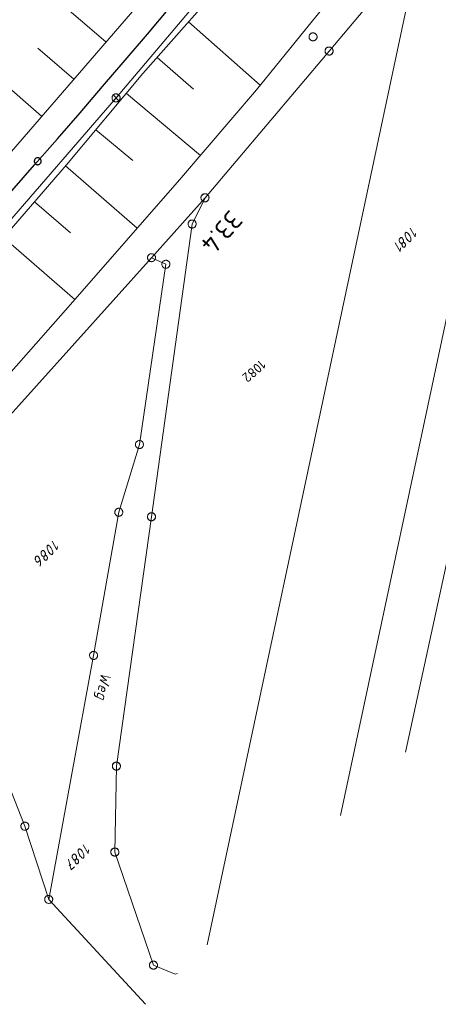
# Model space of a CAD drawing. Header units: metres. Extents: x 3425540 to 3446143, y 5432760 to 5444637.
# Tile 20 of 256: x 3435251 to 3435329, y 5437830 to 5438013. Entities that reach past the tile are written whole.
import ezdxf
from ezdxf.enums import TextEntityAlignment as Align

# ---------------------------------------------------------------- set-up
doc = ezdxf.new("R2010")
doc.units = ezdxf.units.M
for name, color, linetype, lineweight in [('B_Bestand', 9, 'Continuous', 18), ('B_Böschung', 9, 'Continuous', 18), ('B_Flurgrenzen', 9, 'Continuous', 18), ('B_Gleisachse', 9, 'Continuous', 25), ('B_Kilometrierung', 9, 'Continuous', 25)]:
    doc.layers.add(name, color=color, linetype=linetype, lineweight=lineweight)
doc.styles.get("Standard").update_dxf_attribs({"font": 'isocpeur.ttf'})

msp = doc.modelspace()

# ---------------------------------------------------------------- linework, layer by layer
at = {"layer": 'B_Bestand'}
for p, q in [((3435269.26, 5437998.57), (3435289.79, 5438022.8)), ((3435248.23, 5437974.28), (3435269.26, 5437998.57)), ((3435269.8, 5437999.09), (3435268.73, 5437998.05)), ((3435268.74, 5437999.11), (3435269.79, 5437998.03))]:
    msp.add_line(p, q, dxfattribs=at)
for points in [[(3435268.73, 5437998.05), (3435268.78, 5437998), (3435268.85, 5437997.95), (3435268.91, 5437997.91), (3435268.98, 5437997.88), (3435269.06, 5437997.85), (3435269.13, 5437997.83), (3435269.21, 5437997.82), (3435269.29, 5437997.82), (3435269.37, 5437997.83), (3435269.45, 5437997.84), (3435269.52, 5437997.87), (3435269.59, 5437997.9), (3435269.66, 5437997.94), (3435269.73, 5437997.98), (3435269.79, 5437998.03), (3435269.84, 5437998.09), (3435269.89, 5437998.15), (3435269.93, 5437998.22), (3435269.96, 5437998.29), (3435269.99, 5437998.37), (3435270, 5437998.44), (3435270.01, 5437998.52), (3435270.01, 5437998.6), (3435270.01, 5437998.68), (3435269.99, 5437998.75), (3435269.97, 5437998.83), (3435269.94, 5437998.9), (3435269.9, 5437998.97), (3435269.85, 5437999.03), (3435269.8, 5437999.09), (3435269.74, 5437999.15), (3435269.68, 5437999.19), (3435269.61, 5437999.23), (3435269.54, 5437999.27), (3435269.47, 5437999.29), (3435269.39, 5437999.31), (3435269.31, 5437999.32), (3435269.24, 5437999.32), (3435269.16, 5437999.31), (3435269.08, 5437999.3), (3435269.01, 5437999.28), (3435268.93, 5437999.24), (3435268.87, 5437999.21), (3435268.8, 5437999.16), (3435268.74, 5437999.11), (3435268.69, 5437999.05), (3435268.64, 5437998.99), (3435268.6, 5437998.92), (3435268.57, 5437998.85), (3435268.54, 5437998.78), (3435268.53, 5437998.7), (3435268.52, 5437998.62), (3435268.51, 5437998.54), (3435268.52, 5437998.47), (3435268.54, 5437998.39), (3435268.56, 5437998.31), (3435268.59, 5437998.24), (3435268.63, 5437998.17), (3435268.67, 5437998.11), (3435268.73, 5437998.05)], [(3435268.2, 5437890.69), (3435266.44, 5437891.09), (3435267.5, 5437890.16), (3435266.3, 5437890.29), (3435267.92, 5437889.11)], [(3435265.74, 5437887.09), (3435265.83, 5437887.61), (3435265.85, 5437887.66), (3435265.88, 5437887.7), (3435265.91, 5437887.74), (3435265.94, 5437887.76), (3435266, 5437887.78), (3435266.08, 5437887.78), (3435266.13, 5437887.77), (3435266.19, 5437887.75), (3435266.73, 5437887.49), (3435266.81, 5437887.45), (3435266.86, 5437887.4), (3435266.89, 5437887.35), (3435266.94, 5437887.27), (3435266.95, 5437887.21), (3435266.96, 5437887.17), (3435266.96, 5437887.09), (3435266.87, 5437886.58), (3435265.49, 5437887.21), (3435265.42, 5437887.25), (3435265.37, 5437887.29), (3435265.32, 5437887.34), (3435265.29, 5437887.39), (3435265.26, 5437887.45), (3435265.23, 5437887.56), (3435265.23, 5437887.63), (3435265.3, 5437888.05)], [(3435266.7, 5437889), (3435266.56, 5437888.22), (3435266.78, 5437888.13), (3435266.91, 5437888.1), (3435267.03, 5437888.13), (3435267.08, 5437888.16), (3435267.13, 5437888.21), (3435267.16, 5437888.28), (3435267.19, 5437888.36), (3435267.19, 5437888.44), (3435267.18, 5437888.52), (3435267.16, 5437888.61), (3435267.13, 5437888.68), (3435267.08, 5437888.75), (3435267.03, 5437888.8), (3435266.99, 5437888.85), (3435266.91, 5437888.91), (3435266.39, 5437889.16), (3435266.31, 5437889.17), (3435266.26, 5437889.17), (3435266.2, 5437889.15), (3435266.17, 5437889.13), (3435266.13, 5437889.09), (3435266.1, 5437889.04), (3435266.07, 5437888.98), (3435265.98, 5437888.48)]]:
    msp.add_lwpolyline(points, dxfattribs=at)
at = {"layer": 'B_Böschung'}
for p, q in [((3435267.38, 5438009.01), (3435253.98, 5438020.59)), ((3435282.74, 5438012.7), (3435296.09, 5438000.95)), ((3435261.38, 5438002.08), (3435254.73, 5438007.83)), ((3435255.39, 5437995.15), (3435242.2, 5438006.55)), ((3435276.91, 5438006.1), (3435283.67, 5438000.18)), ((3435271.18, 5437999.41), (3435284.97, 5437987.87)), ((3435265.53, 5437992.65), (3435272.37, 5437986.91)), ((3435259.88, 5437985.9), (3435273.21, 5437974.32)), ((3435254.1, 5437979.25), (3435260.76, 5437973.47)), ((3435248.33, 5437972.59), (3435261.6, 5437961.07))]:
    msp.add_line(p, q, dxfattribs=at)
for points in [[(3435225.04, 5437946.49), (3435236.71, 5437959.2), (3435260.07, 5437986.12), (3435274.25, 5438003.08), (3435292.06, 5438023.29), (3435309.87, 5438043.5), (3435323.1, 5438059.77), (3435331.82, 5438071.9), (3435337.72, 5438080.97), (3435344.82, 5438091.68), (3435350.5, 5438099.5), (3435356.22, 5438107.28), (3435367.57, 5438122.92), (3435373.1, 5438130.84), (3435377.59, 5438137.27), (3435395.2, 5438162.54), (3435400.72, 5438170.47), (3435406.39, 5438178.29), (3435412.47, 5438185.79), (3435418.73, 5438193.15), (3435424.89, 5438200.59), (3435431.43, 5438209.21), (3435436.11, 5438215.56), (3435441.03, 5438223.87)], [(3435398.07, 5438190.68), (3435391.28, 5438181.19), (3435384.49, 5438171.71), (3435379.86, 5438164.47), (3435375.24, 5438157.24), (3435370.48, 5438149.49), (3435361.55, 5438134.96), (3435354.19, 5438123.07), (3435346.56, 5438112.05), (3435329.71, 5438087.66), (3435320.44, 5438074.23), (3435310.16, 5438060.27), (3435304.44, 5438053.09), (3435287.41, 5438032.58), (3435276.3, 5438019.33), (3435239.05, 5437976.26), (3435229.51, 5437965.87), (3435224.12, 5437960.03), (3435218.74, 5437954.17)], [(3435228.98, 5437942.88), (3435230.06, 5437944.23), (3435229.52, 5437944.71), (3435230.39, 5437945.8), (3435239.6, 5437940.09), (3435241.1, 5437939.56), (3435242.09, 5437939.74), (3435242.92, 5437940.18), (3435243.72, 5437940.83), (3435248.4, 5437946.05), (3435261.22, 5437960.64), (3435281.1, 5437983.33), (3435295.38, 5438000.08), (3435305.27, 5438012.2), (3435316.68, 5438026.26)]]:
    msp.add_lwpolyline(points, dxfattribs=at)
at = {"layer": 'B_Flurgrenzen'}
for p, q in [((3435365.82, 5438073.84), (3435323.14, 5437876.8)), ((3435311.04, 5437865.07), (3435352.3, 5438058.78)), ((3435286.2, 5437841), (3435325.84, 5438027.37)), ((3435308.92, 5438007.29), (3435325.84, 5438027.37)), ((3435285.82, 5437979.98), (3435308.92, 5438007.29)), ((3435275.86, 5437968.84), (3435285.82, 5437979.98)), ((3435285.82, 5437979.98), (3435283.43, 5437975.1)), ((3435275.86, 5437920.63), (3435283.43, 5437975.1)), ((3435239.54, 5437928.46), (3435275.86, 5437968.84)), ((3435275.86, 5437968.84), (3435278.54, 5437967.61)), ((3435278.54, 5437967.61), (3435273.61, 5437934.06)), ((3435273.61, 5437934.06), (3435269.78, 5437921.47)), ((3435269.78, 5437921.47), (3435265.08, 5437894.83)), ((3435269.33, 5437874.23), (3435275.86, 5437920.63)), ((3435265.08, 5437894.83), (3435256.73, 5437849.44)), ((3435252.3, 5437863.04), (3435241.81, 5437889.6)), ((3435269.33, 5437874.23), (3435269.04, 5437858.24)), ((3435256.73, 5437849.44), (3435252.3, 5437863.04)), ((3435269.04, 5437858.24), (3435276.22, 5437837.2)), ((3435260.84, 5437855.96), (3435260.54, 5437855.67)), ((3435256.73, 5437849.44), (3435274.76, 5437829.91)), ((3435280.26, 5437835.52), (3435276.22, 5437837.2)), ((3435280.67, 5437835.64), (3435280.26, 5437835.52))]:
    msp.add_line(p, q, dxfattribs=at)
for points in [[(3435306.68, 5438009.93), (3435306.67, 5438010.03), (3435306.65, 5438010.11), (3435306.62, 5438010.21), (3435306.58, 5438010.29), (3435306.53, 5438010.37), (3435306.47, 5438010.45), (3435306.41, 5438010.51), (3435306.33, 5438010.56), (3435306.25, 5438010.61), (3435306.16, 5438010.64), (3435306.07, 5438010.66), (3435305.97, 5438010.68), (3435305.88, 5438010.68), (3435305.79, 5438010.66), (3435305.7, 5438010.64), (3435305.61, 5438010.61), (3435305.53, 5438010.56), (3435305.45, 5438010.51), (3435305.38, 5438010.45), (3435305.33, 5438010.37), (3435305.27, 5438010.29), (3435305.23, 5438010.21), (3435305.2, 5438010.11), (3435305.18, 5438010.03), (3435305.18, 5438009.93), (3435305.18, 5438009.84), (3435305.2, 5438009.75), (3435305.23, 5438009.65), (3435305.27, 5438009.57), (3435305.33, 5438009.49), (3435305.38, 5438009.42), (3435305.45, 5438009.35), (3435305.53, 5438009.3), (3435305.61, 5438009.25), (3435305.7, 5438009.22), (3435305.79, 5438009.2), (3435305.88, 5438009.19), (3435305.97, 5438009.19), (3435306.07, 5438009.2), (3435306.16, 5438009.22), (3435306.25, 5438009.25), (3435306.33, 5438009.3), (3435306.41, 5438009.35), (3435306.47, 5438009.42), (3435306.53, 5438009.49), (3435306.58, 5438009.57), (3435306.62, 5438009.65), (3435306.65, 5438009.75), (3435306.67, 5438009.84), (3435306.68, 5438009.93)], [(3435309.3, 5438006.64), (3435309.38, 5438006.7), (3435309.44, 5438006.76), (3435309.51, 5438006.83), (3435309.56, 5438006.91), (3435309.6, 5438006.99), (3435309.64, 5438007.08), (3435309.66, 5438007.17), (3435309.67, 5438007.27), (3435309.66, 5438007.36), (3435309.64, 5438007.45), (3435309.62, 5438007.54), (3435309.58, 5438007.63), (3435309.53, 5438007.71), (3435309.48, 5438007.78), (3435309.41, 5438007.85), (3435309.34, 5438007.91), (3435309.26, 5438007.96), (3435309.17, 5438008), (3435309.08, 5438008.02), (3435308.99, 5438008.03), (3435308.9, 5438008.04), (3435308.8, 5438008.03), (3435308.71, 5438008.01), (3435308.62, 5438007.98), (3435308.54, 5438007.94), (3435308.46, 5438007.89), (3435308.39, 5438007.83), (3435308.32, 5438007.75), (3435308.27, 5438007.67), (3435308.24, 5438007.59), (3435308.2, 5438007.5), (3435308.18, 5438007.41), (3435308.17, 5438007.32), (3435308.17, 5438007.22), (3435308.19, 5438007.13), (3435308.21, 5438007.04), (3435308.25, 5438006.96), (3435308.3, 5438006.87), (3435308.36, 5438006.8), (3435308.42, 5438006.73), (3435308.49, 5438006.67), (3435308.58, 5438006.63), (3435308.66, 5438006.59), (3435308.75, 5438006.56), (3435308.85, 5438006.55), (3435308.94, 5438006.54), (3435309.03, 5438006.55), (3435309.13, 5438006.57), (3435309.21, 5438006.6), (3435309.3, 5438006.64)], [(3435309.67, 5438007.29), (3435309.66, 5438007.39), (3435309.64, 5438007.47), (3435309.61, 5438007.57), (3435309.57, 5438007.65), (3435309.52, 5438007.73), (3435309.46, 5438007.81), (3435309.4, 5438007.87), (3435309.32, 5438007.92), (3435309.24, 5438007.97), (3435309.15, 5438008), (3435309.06, 5438008.02), (3435308.96, 5438008.04), (3435308.87, 5438008.04), (3435308.78, 5438008.02), (3435308.69, 5438008), (3435308.6, 5438007.97), (3435308.52, 5438007.92), (3435308.44, 5438007.87), (3435308.37, 5438007.81), (3435308.32, 5438007.73), (3435308.26, 5438007.65), (3435308.22, 5438007.57), (3435308.19, 5438007.47), (3435308.17, 5438007.39), (3435308.17, 5438007.29), (3435308.17, 5438007.2), (3435308.19, 5438007.11), (3435308.22, 5438007.01), (3435308.26, 5438006.93), (3435308.32, 5438006.85), (3435308.37, 5438006.78), (3435308.44, 5438006.71), (3435308.52, 5438006.66), (3435308.6, 5438006.61), (3435308.69, 5438006.58), (3435308.78, 5438006.56), (3435308.87, 5438006.55), (3435308.96, 5438006.55), (3435309.06, 5438006.56), (3435309.15, 5438006.58), (3435309.24, 5438006.61), (3435309.32, 5438006.66), (3435309.4, 5438006.71), (3435309.46, 5438006.78), (3435309.52, 5438006.85), (3435309.57, 5438006.93), (3435309.61, 5438007.01), (3435309.64, 5438007.11), (3435309.66, 5438007.2), (3435309.67, 5438007.29)], [(3435285.36, 5437980.57), (3435285.29, 5437980.51), (3435285.23, 5437980.44), (3435285.17, 5437980.36), (3435285.13, 5437980.28), (3435285.1, 5437980.19), (3435285.08, 5437980.09), (3435285.07, 5437980), (3435285.07, 5437979.91), (3435285.09, 5437979.81), (3435285.12, 5437979.73), (3435285.15, 5437979.64), (3435285.2, 5437979.56), (3435285.26, 5437979.49), (3435285.33, 5437979.42), (3435285.4, 5437979.36), (3435285.48, 5437979.31), (3435285.57, 5437979.28), (3435285.66, 5437979.25), (3435285.75, 5437979.24), (3435285.84, 5437979.24), (3435285.94, 5437979.24), (3435286.03, 5437979.26), (3435286.12, 5437979.29), (3435286.2, 5437979.34), (3435286.28, 5437979.39), (3435286.35, 5437979.45), (3435286.41, 5437979.52), (3435286.47, 5437979.6), (3435286.5, 5437979.68), (3435286.53, 5437979.77), (3435286.56, 5437979.87), (3435286.57, 5437979.96), (3435286.56, 5437980.05), (3435286.55, 5437980.15), (3435286.52, 5437980.23), (3435286.48, 5437980.32), (3435286.43, 5437980.4), (3435286.38, 5437980.47), (3435286.31, 5437980.54), (3435286.24, 5437980.6), (3435286.16, 5437980.65), (3435286.07, 5437980.69), (3435285.98, 5437980.71), (3435285.89, 5437980.72), (3435285.79, 5437980.72), (3435285.7, 5437980.72), (3435285.61, 5437980.7), (3435285.52, 5437980.67), (3435285.44, 5437980.63), (3435285.36, 5437980.57)], [(3435286.57, 5437979.98), (3435286.56, 5437980.07), (3435286.54, 5437980.16), (3435286.51, 5437980.26), (3435286.47, 5437980.34), (3435286.42, 5437980.42), (3435286.36, 5437980.49), (3435286.3, 5437980.56), (3435286.22, 5437980.61), (3435286.14, 5437980.66), (3435286.05, 5437980.69), (3435285.96, 5437980.71), (3435285.86, 5437980.72), (3435285.77, 5437980.72), (3435285.68, 5437980.71), (3435285.59, 5437980.69), (3435285.5, 5437980.66), (3435285.42, 5437980.61), (3435285.34, 5437980.56), (3435285.27, 5437980.49), (3435285.22, 5437980.42), (3435285.16, 5437980.34), (3435285.12, 5437980.26), (3435285.09, 5437980.16), (3435285.07, 5437980.07), (3435285.07, 5437979.98), (3435285.07, 5437979.89), (3435285.09, 5437979.8), (3435285.12, 5437979.7), (3435285.16, 5437979.62), (3435285.22, 5437979.54), (3435285.27, 5437979.47), (3435285.34, 5437979.4), (3435285.42, 5437979.35), (3435285.5, 5437979.3), (3435285.59, 5437979.27), (3435285.68, 5437979.25), (3435285.77, 5437979.24), (3435285.86, 5437979.24), (3435285.96, 5437979.25), (3435286.05, 5437979.27), (3435286.14, 5437979.3), (3435286.22, 5437979.35), (3435286.3, 5437979.4), (3435286.36, 5437979.47), (3435286.42, 5437979.54), (3435286.47, 5437979.62), (3435286.51, 5437979.7), (3435286.54, 5437979.8), (3435286.56, 5437979.89), (3435286.57, 5437979.98)], [(3435283.01, 5437974.48), (3435283.09, 5437974.43), (3435283.18, 5437974.4), (3435283.27, 5437974.37), (3435283.36, 5437974.36), (3435283.46, 5437974.36), (3435283.55, 5437974.37), (3435283.64, 5437974.38), (3435283.73, 5437974.42), (3435283.81, 5437974.46), (3435283.89, 5437974.52), (3435283.96, 5437974.58), (3435284.02, 5437974.65), (3435284.07, 5437974.73), (3435284.11, 5437974.81), (3435284.14, 5437974.9), (3435284.17, 5437974.99), (3435284.17, 5437975.09), (3435284.17, 5437975.18), (3435284.15, 5437975.27), (3435284.12, 5437975.36), (3435284.09, 5437975.45), (3435284.04, 5437975.53), (3435283.98, 5437975.61), (3435283.92, 5437975.67), (3435283.84, 5437975.73), (3435283.76, 5437975.77), (3435283.67, 5437975.81), (3435283.58, 5437975.84), (3435283.49, 5437975.85), (3435283.39, 5437975.85), (3435283.3, 5437975.84), (3435283.21, 5437975.82), (3435283.12, 5437975.79), (3435283.04, 5437975.74), (3435282.96, 5437975.69), (3435282.89, 5437975.62), (3435282.83, 5437975.55), (3435282.78, 5437975.47), (3435282.74, 5437975.39), (3435282.71, 5437975.3), (3435282.68, 5437975.21), (3435282.68, 5437975.12), (3435282.68, 5437975.02), (3435282.7, 5437974.93), (3435282.73, 5437974.84), (3435282.76, 5437974.76), (3435282.81, 5437974.67), (3435282.87, 5437974.6), (3435282.94, 5437974.53), (3435283.01, 5437974.48)], [(3435284.18, 5437975.1), (3435284.17, 5437975.2), (3435284.15, 5437975.28), (3435284.12, 5437975.38), (3435284.08, 5437975.46), (3435284.03, 5437975.54), (3435283.97, 5437975.62), (3435283.9, 5437975.68), (3435283.83, 5437975.73), (3435283.74, 5437975.78), (3435283.66, 5437975.81), (3435283.57, 5437975.83), (3435283.47, 5437975.85), (3435283.38, 5437975.85), (3435283.28, 5437975.83), (3435283.2, 5437975.81), (3435283.11, 5437975.78), (3435283.02, 5437975.73), (3435282.95, 5437975.68), (3435282.88, 5437975.62), (3435282.82, 5437975.54), (3435282.77, 5437975.46), (3435282.73, 5437975.38), (3435282.7, 5437975.28), (3435282.68, 5437975.2), (3435282.68, 5437975.1), (3435282.68, 5437975.01), (3435282.7, 5437974.92), (3435282.73, 5437974.82), (3435282.77, 5437974.74), (3435282.82, 5437974.66), (3435282.88, 5437974.59), (3435282.95, 5437974.52), (3435283.02, 5437974.47), (3435283.11, 5437974.42), (3435283.2, 5437974.39), (3435283.28, 5437974.37), (3435283.38, 5437974.36), (3435283.47, 5437974.36), (3435283.57, 5437974.37), (3435283.66, 5437974.39), (3435283.74, 5437974.42), (3435283.83, 5437974.47), (3435283.9, 5437974.52), (3435283.97, 5437974.59), (3435284.03, 5437974.66), (3435284.08, 5437974.74), (3435284.12, 5437974.82), (3435284.15, 5437974.92), (3435284.17, 5437975.01), (3435284.18, 5437975.1)], [(3435325, 5437973.35), (3435324.91, 5437972.69), (3435324.01, 5437974.33)], [(3435322.6, 5437971.58), (3435322.66, 5437971.62), (3435322.71, 5437971.64), (3435322.77, 5437971.66), (3435322.85, 5437971.66), (3435322.9, 5437971.65), (3435322.95, 5437971.62), (3435322.99, 5437971.57), (3435323.04, 5437971.5), (3435323.09, 5437971.41), (3435323.12, 5437971.34), (3435323.14, 5437971.26), (3435323.15, 5437971.14), (3435323.14, 5437971.07), (3435323.12, 5437971), (3435323.1, 5437970.96), (3435323.04, 5437970.89), (3435323, 5437970.85), (3435322.94, 5437970.81), (3435322.87, 5437970.78), (3435322.82, 5437970.77), (3435322.75, 5437970.78), (3435322.71, 5437970.8), (3435322.65, 5437970.84), (3435322.62, 5437970.87), (3435322.58, 5437970.93), (3435322.55, 5437970.98), (3435322.53, 5437971.05), (3435322.51, 5437971.11), (3435322.49, 5437971.2), (3435322.48, 5437971.25), (3435322.48, 5437971.31), (3435322.49, 5437971.38), (3435322.51, 5437971.44), (3435322.55, 5437971.52), (3435322.6, 5437971.58), (3435322.64, 5437971.62), (3435322.7, 5437971.69), (3435322.74, 5437971.77), (3435322.76, 5437971.83), (3435322.77, 5437971.9), (3435322.77, 5437971.96), (3435322.76, 5437972.03), (3435322.75, 5437972.08), (3435322.73, 5437972.14), (3435322.7, 5437972.21), (3435322.67, 5437972.3), (3435322.61, 5437972.4), (3435322.56, 5437972.47), (3435322.51, 5437972.52), (3435322.46, 5437972.55), (3435322.4, 5437972.57), (3435322.33, 5437972.58), (3435322.26, 5437972.57), (3435322.2, 5437972.55), (3435322.13, 5437972.5), (3435322.07, 5437972.42), (3435322, 5437972.33), (3435321.97, 5437972.24), (3435321.96, 5437972.15), (3435321.96, 5437972.05), (3435321.98, 5437971.97), (3435322.01, 5437971.87), (3435322.05, 5437971.79), (3435322.12, 5437971.65), (3435322.19, 5437971.56), (3435322.25, 5437971.52), (3435322.31, 5437971.5), (3435322.38, 5437971.49), (3435322.45, 5437971.5), (3435322.52, 5437971.53), (3435322.6, 5437971.58)], [(3435324.05, 5437972.63), (3435324.1, 5437972.46), (3435324.14, 5437972.26), (3435324.15, 5437972.15), (3435324.15, 5437972.07), (3435324.13, 5437972), (3435324.11, 5437971.94), (3435324.08, 5437971.89), (3435324.04, 5437971.85), (3435323.99, 5437971.82), (3435323.94, 5437971.81), (3435323.86, 5437971.84), (3435323.77, 5437971.89), (3435323.67, 5437971.97), (3435323.59, 5437972.05), (3435323.45, 5437972.22), (3435323.35, 5437972.36), (3435323.28, 5437972.5), (3435323.19, 5437972.69), (3435323.14, 5437972.87), (3435323.1, 5437973.03), (3435323.07, 5437973.24), (3435323.07, 5437973.32), (3435323.09, 5437973.4), (3435323.11, 5437973.44), (3435323.15, 5437973.49), (3435323.18, 5437973.52), (3435323.23, 5437973.55), (3435323.28, 5437973.56), (3435323.35, 5437973.55), (3435323.41, 5437973.53), (3435323.5, 5437973.47), (3435323.57, 5437973.41), (3435323.68, 5437973.28), (3435323.8, 5437973.12), (3435323.93, 5437972.91), (3435324, 5437972.78), (3435324.05, 5437972.63)], [(3435322.21, 5437970.65), (3435322.12, 5437969.99), (3435321.23, 5437971.63)], [(3435276.6, 5437968.69), (3435276.61, 5437968.78), (3435276.61, 5437968.87), (3435276.6, 5437968.97), (3435276.58, 5437969.06), (3435276.54, 5437969.14), (3435276.5, 5437969.23), (3435276.45, 5437969.31), (3435276.38, 5437969.37), (3435276.31, 5437969.44), (3435276.23, 5437969.48), (3435276.15, 5437969.52), (3435276.06, 5437969.56), (3435275.97, 5437969.57), (3435275.87, 5437969.58), (3435275.78, 5437969.58), (3435275.69, 5437969.57), (3435275.6, 5437969.54), (3435275.51, 5437969.5), (3435275.43, 5437969.45), (3435275.36, 5437969.38), (3435275.29, 5437969.32), (3435275.24, 5437969.25), (3435275.19, 5437969.16), (3435275.15, 5437969.08), (3435275.13, 5437968.99), (3435275.11, 5437968.89), (3435275.11, 5437968.8), (3435275.12, 5437968.7), (3435275.15, 5437968.61), (3435275.18, 5437968.53), (3435275.23, 5437968.44), (3435275.28, 5437968.36), (3435275.34, 5437968.3), (3435275.41, 5437968.23), (3435275.49, 5437968.19), (3435275.58, 5437968.15), (3435275.67, 5437968.12), (3435275.76, 5437968.1), (3435275.85, 5437968.09), (3435275.95, 5437968.1), (3435276.04, 5437968.11), (3435276.13, 5437968.14), (3435276.22, 5437968.17), (3435276.29, 5437968.22), (3435276.37, 5437968.29), (3435276.43, 5437968.35), (3435276.49, 5437968.42), (3435276.54, 5437968.51), (3435276.57, 5437968.59), (3435276.6, 5437968.69)], [(3435279.04, 5437967.05), (3435279.11, 5437967.12), (3435279.16, 5437967.19), (3435279.21, 5437967.27), (3435279.24, 5437967.36), (3435279.27, 5437967.45), (3435279.28, 5437967.55), (3435279.29, 5437967.64), (3435279.28, 5437967.73), (3435279.26, 5437967.82), (3435279.22, 5437967.91), (3435279.18, 5437967.99), (3435279.12, 5437968.07), (3435279.06, 5437968.14), (3435278.99, 5437968.2), (3435278.91, 5437968.25), (3435278.83, 5437968.3), (3435278.74, 5437968.33), (3435278.65, 5437968.35), (3435278.56, 5437968.35), (3435278.46, 5437968.35), (3435278.37, 5437968.33), (3435278.28, 5437968.31), (3435278.19, 5437968.27), (3435278.11, 5437968.22), (3435278.04, 5437968.16), (3435277.97, 5437968.1), (3435277.92, 5437968.02), (3435277.87, 5437967.94), (3435277.83, 5437967.85), (3435277.81, 5437967.76), (3435277.79, 5437967.67), (3435277.79, 5437967.57), (3435277.8, 5437967.48), (3435277.82, 5437967.39), (3435277.86, 5437967.3), (3435277.9, 5437967.22), (3435277.95, 5437967.14), (3435278.02, 5437967.07), (3435278.09, 5437967.01), (3435278.17, 5437966.96), (3435278.25, 5437966.91), (3435278.34, 5437966.88), (3435278.43, 5437966.86), (3435278.52, 5437966.86), (3435278.62, 5437966.87), (3435278.71, 5437966.88), (3435278.8, 5437966.9), (3435278.89, 5437966.94), (3435278.97, 5437966.99), (3435279.04, 5437967.05)], [(3435274.25, 5437933.68), (3435274.3, 5437933.76), (3435274.33, 5437933.85), (3435274.35, 5437933.95), (3435274.36, 5437934.04), (3435274.35, 5437934.13), (3435274.34, 5437934.23), (3435274.32, 5437934.32), (3435274.28, 5437934.4), (3435274.23, 5437934.48), (3435274.17, 5437934.56), (3435274.11, 5437934.62), (3435274.03, 5437934.68), (3435273.95, 5437934.73), (3435273.86, 5437934.77), (3435273.77, 5437934.79), (3435273.68, 5437934.81), (3435273.59, 5437934.81), (3435273.49, 5437934.81), (3435273.4, 5437934.78), (3435273.31, 5437934.75), (3435273.23, 5437934.71), (3435273.15, 5437934.66), (3435273.08, 5437934.59), (3435273.02, 5437934.53), (3435272.96, 5437934.45), (3435272.92, 5437934.37), (3435272.89, 5437934.28), (3435272.87, 5437934.18), (3435272.86, 5437934.09), (3435272.87, 5437934), (3435272.88, 5437933.9), (3435272.9, 5437933.81), (3435272.94, 5437933.73), (3435272.99, 5437933.65), (3435273.05, 5437933.57), (3435273.11, 5437933.51), (3435273.19, 5437933.45), (3435273.27, 5437933.4), (3435273.35, 5437933.36), (3435273.44, 5437933.34), (3435273.53, 5437933.32), (3435273.63, 5437933.32), (3435273.72, 5437933.32), (3435273.81, 5437933.35), (3435273.9, 5437933.38), (3435273.99, 5437933.42), (3435274.06, 5437933.47), (3435274.14, 5437933.54), (3435274.2, 5437933.6), (3435274.25, 5437933.68)], [(3435269.03, 5437921.42), (3435269.04, 5437921.33), (3435269.06, 5437921.24), (3435269.1, 5437921.15), (3435269.15, 5437921.07), (3435269.2, 5437921), (3435269.27, 5437920.92), (3435269.34, 5437920.86), (3435269.42, 5437920.81), (3435269.5, 5437920.77), (3435269.59, 5437920.75), (3435269.68, 5437920.73), (3435269.78, 5437920.72), (3435269.87, 5437920.73), (3435269.97, 5437920.75), (3435270.05, 5437920.78), (3435270.14, 5437920.81), (3435270.22, 5437920.86), (3435270.29, 5437920.92), (3435270.35, 5437920.99), (3435270.41, 5437921.07), (3435270.46, 5437921.15), (3435270.49, 5437921.24), (3435270.51, 5437921.33), (3435270.53, 5437921.42), (3435270.53, 5437921.52), (3435270.51, 5437921.61), (3435270.49, 5437921.7), (3435270.46, 5437921.79), (3435270.41, 5437921.87), (3435270.35, 5437921.94), (3435270.29, 5437922.02), (3435270.22, 5437922.08), (3435270.14, 5437922.13), (3435270.05, 5437922.17), (3435269.96, 5437922.19), (3435269.87, 5437922.21), (3435269.78, 5437922.22), (3435269.68, 5437922.21), (3435269.59, 5437922.19), (3435269.5, 5437922.16), (3435269.42, 5437922.13), (3435269.34, 5437922.07), (3435269.26, 5437922.02), (3435269.2, 5437921.95), (3435269.15, 5437921.87), (3435269.1, 5437921.79), (3435269.07, 5437921.7), (3435269.04, 5437921.61), (3435269.03, 5437921.52), (3435269.03, 5437921.42)], [(3435276.21, 5437921.29), (3435276.12, 5437921.33), (3435276.04, 5437921.36), (3435275.94, 5437921.38), (3435275.85, 5437921.38), (3435275.76, 5437921.37), (3435275.66, 5437921.35), (3435275.57, 5437921.32), (3435275.49, 5437921.28), (3435275.41, 5437921.23), (3435275.34, 5437921.17), (3435275.28, 5437921.1), (3435275.22, 5437921.02), (3435275.18, 5437920.94), (3435275.15, 5437920.85), (3435275.12, 5437920.76), (3435275.11, 5437920.67), (3435275.11, 5437920.57), (3435275.12, 5437920.48), (3435275.15, 5437920.39), (3435275.19, 5437920.3), (3435275.23, 5437920.22), (3435275.29, 5437920.15), (3435275.36, 5437920.08), (3435275.42, 5437920.02), (3435275.51, 5437919.97), (3435275.59, 5437919.93), (3435275.68, 5437919.9), (3435275.78, 5437919.88), (3435275.87, 5437919.88), (3435275.96, 5437919.89), (3435276.06, 5437919.91), (3435276.14, 5437919.94), (3435276.23, 5437919.98), (3435276.31, 5437920.03), (3435276.38, 5437920.09), (3435276.44, 5437920.16), (3435276.49, 5437920.24), (3435276.54, 5437920.32), (3435276.57, 5437920.41), (3435276.59, 5437920.5), (3435276.61, 5437920.59), (3435276.6, 5437920.69), (3435276.59, 5437920.78), (3435276.57, 5437920.87), (3435276.53, 5437920.96), (3435276.48, 5437921.04), (3435276.43, 5437921.11), (3435276.36, 5437921.19), (3435276.29, 5437921.24), (3435276.21, 5437921.29)], [(3435276.61, 5437920.63), (3435276.6, 5437920.72), (3435276.58, 5437920.81), (3435276.56, 5437920.91), (3435276.51, 5437920.99), (3435276.46, 5437921.07), (3435276.4, 5437921.14), (3435276.34, 5437921.21), (3435276.26, 5437921.26), (3435276.18, 5437921.31), (3435276.09, 5437921.34), (3435276, 5437921.36), (3435275.91, 5437921.37), (3435275.81, 5437921.37), (3435275.72, 5437921.36), (3435275.63, 5437921.34), (3435275.54, 5437921.31), (3435275.46, 5437921.26), (3435275.38, 5437921.21), (3435275.32, 5437921.14), (3435275.26, 5437921.07), (3435275.2, 5437920.99), (3435275.16, 5437920.91), (3435275.13, 5437920.81), (3435275.11, 5437920.72), (3435275.11, 5437920.63), (3435275.11, 5437920.54), (3435275.13, 5437920.45), (3435275.16, 5437920.35), (3435275.2, 5437920.27), (3435275.26, 5437920.19), (3435275.32, 5437920.12), (3435275.38, 5437920.05), (3435275.46, 5437920), (3435275.54, 5437919.95), (3435275.63, 5437919.92), (3435275.72, 5437919.9), (3435275.81, 5437919.89), (3435275.91, 5437919.89), (3435276, 5437919.9), (3435276.09, 5437919.92), (3435276.18, 5437919.95), (3435276.26, 5437920), (3435276.34, 5437920.05), (3435276.4, 5437920.12), (3435276.46, 5437920.19), (3435276.51, 5437920.27), (3435276.56, 5437920.35), (3435276.58, 5437920.45), (3435276.6, 5437920.54), (3435276.61, 5437920.63)], [(3435258.34, 5437915.12), (3435258.25, 5437914.46), (3435257.36, 5437916.1)], [(3435255.95, 5437913.35), (3435256.01, 5437913.39), (3435256.05, 5437913.41), (3435256.11, 5437913.43), (3435256.15, 5437913.43), (3435256.19, 5437913.43), (3435256.24, 5437913.42), (3435256.29, 5437913.39), (3435256.34, 5437913.34), (3435256.39, 5437913.27), (3435256.44, 5437913.17), (3435256.47, 5437913.1), (3435256.48, 5437913.02), (3435256.49, 5437912.91), (3435256.48, 5437912.84), (3435256.46, 5437912.76), (3435256.44, 5437912.72), (3435256.39, 5437912.65), (3435256.35, 5437912.61), (3435256.29, 5437912.58), (3435256.22, 5437912.55), (3435256.17, 5437912.54), (3435256.1, 5437912.55), (3435256.06, 5437912.57), (3435256, 5437912.61), (3435255.97, 5437912.64), (3435255.93, 5437912.7), (3435255.9, 5437912.75), (3435255.87, 5437912.82), (3435255.85, 5437912.88), (3435255.83, 5437912.96), (3435255.82, 5437913.01), (3435255.82, 5437913.07), (3435255.84, 5437913.14), (3435255.86, 5437913.2), (3435255.9, 5437913.28), (3435255.95, 5437913.35), (3435255.99, 5437913.39), (3435256.04, 5437913.46), (3435256.08, 5437913.54), (3435256.1, 5437913.6), (3435256.11, 5437913.67), (3435256.12, 5437913.73), (3435256.11, 5437913.8), (3435256.1, 5437913.85), (3435256.08, 5437913.91), (3435256.05, 5437913.98), (3435256.01, 5437914.06), (3435255.95, 5437914.16), (3435255.9, 5437914.24), (3435255.85, 5437914.29), (3435255.8, 5437914.32), (3435255.74, 5437914.34), (3435255.67, 5437914.35), (3435255.6, 5437914.34), (3435255.54, 5437914.32), (3435255.47, 5437914.27), (3435255.41, 5437914.19), (3435255.35, 5437914.09), (3435255.32, 5437914), (3435255.31, 5437913.91), (3435255.3, 5437913.81), (3435255.32, 5437913.73), (3435255.35, 5437913.64), (3435255.39, 5437913.56), (3435255.47, 5437913.42), (3435255.54, 5437913.33), (3435255.6, 5437913.29), (3435255.66, 5437913.27), (3435255.73, 5437913.26), (3435255.8, 5437913.26), (3435255.87, 5437913.29), (3435255.95, 5437913.35)], [(3435257.4, 5437914.4), (3435257.45, 5437914.23), (3435257.48, 5437914.03), (3435257.49, 5437913.92), (3435257.49, 5437913.84), (3435257.48, 5437913.77), (3435257.46, 5437913.71), (3435257.43, 5437913.66), (3435257.39, 5437913.62), (3435257.34, 5437913.59), (3435257.29, 5437913.58), (3435257.21, 5437913.6), (3435257.12, 5437913.65), (3435257.02, 5437913.74), (3435256.94, 5437913.82), (3435256.79, 5437913.99), (3435256.69, 5437914.13), (3435256.62, 5437914.26), (3435256.54, 5437914.46), (3435256.48, 5437914.64), (3435256.44, 5437914.8), (3435256.42, 5437915.01), (3435256.42, 5437915.09), (3435256.44, 5437915.17), (3435256.46, 5437915.21), (3435256.49, 5437915.26), (3435256.52, 5437915.29), (3435256.57, 5437915.32), (3435256.62, 5437915.33), (3435256.69, 5437915.32), (3435256.75, 5437915.29), (3435256.84, 5437915.24), (3435256.92, 5437915.18), (3435257.03, 5437915.05), (3435257.15, 5437914.89), (3435257.27, 5437914.67), (3435257.34, 5437914.54), (3435257.4, 5437914.4)], [(3435255.12, 5437912.53), (3435254.87, 5437912.29), (3435254.81, 5437912.25), (3435254.77, 5437912.23), (3435254.71, 5437912.21), (3435254.64, 5437912.21), (3435254.58, 5437912.21), (3435254.52, 5437912.23), (3435254.46, 5437912.27), (3435254.41, 5437912.32), (3435254.37, 5437912.38), (3435254.27, 5437912.59), (3435254.24, 5437912.66), (3435254.22, 5437912.74), (3435254.21, 5437912.81), (3435254.22, 5437912.92), (3435254.24, 5437913), (3435254.29, 5437913.1), (3435254.34, 5437913.17), (3435254.4, 5437913.23), (3435254.46, 5437913.27), (3435254.55, 5437913.3), (3435254.63, 5437913.3), (3435254.72, 5437913.27), (3435254.78, 5437913.23), (3435254.82, 5437913.18), (3435254.86, 5437913.12), (3435254.9, 5437913.06), (3435255, 5437912.85), (3435255.07, 5437912.7), (3435255.1, 5437912.61), (3435255.12, 5437912.53), (3435255.14, 5437912.45), (3435255.17, 5437912.32), (3435255.18, 5437912.16), (3435255.19, 5437912.03), (3435255.19, 5437911.89), (3435255.18, 5437911.7), (3435255.16, 5437911.61), (3435255.15, 5437911.54), (3435255.13, 5437911.44)], [(3435264.61, 5437894.25), (3435264.68, 5437894.19), (3435264.76, 5437894.15), (3435264.85, 5437894.11), (3435264.94, 5437894.09), (3435265.04, 5437894.09), (3435265.13, 5437894.08), (3435265.23, 5437894.09), (3435265.31, 5437894.12), (3435265.4, 5437894.15), (3435265.48, 5437894.2), (3435265.56, 5437894.26), (3435265.63, 5437894.32), (3435265.69, 5437894.39), (3435265.74, 5437894.47), (3435265.77, 5437894.56), (3435265.81, 5437894.65), (3435265.82, 5437894.74), (3435265.83, 5437894.83), (3435265.82, 5437894.92), (3435265.8, 5437895.02), (3435265.77, 5437895.11), (3435265.74, 5437895.19), (3435265.68, 5437895.27), (3435265.62, 5437895.34), (3435265.55, 5437895.41), (3435265.48, 5437895.46), (3435265.4, 5437895.51), (3435265.31, 5437895.54), (3435265.22, 5437895.56), (3435265.12, 5437895.57), (3435265.03, 5437895.57), (3435264.93, 5437895.56), (3435264.84, 5437895.54), (3435264.76, 5437895.5), (3435264.68, 5437895.45), (3435264.6, 5437895.4), (3435264.53, 5437895.34), (3435264.47, 5437895.26), (3435264.42, 5437895.18), (3435264.39, 5437895.1), (3435264.35, 5437895.01), (3435264.34, 5437894.92), (3435264.33, 5437894.82), (3435264.34, 5437894.73), (3435264.36, 5437894.64), (3435264.39, 5437894.55), (3435264.42, 5437894.46), (3435264.48, 5437894.38), (3435264.54, 5437894.31), (3435264.61, 5437894.25)], [(3435269.91, 5437873.75), (3435269.96, 5437873.83), (3435270.01, 5437873.91), (3435270.04, 5437874), (3435270.06, 5437874.09), (3435270.07, 5437874.18), (3435270.07, 5437874.28), (3435270.07, 5437874.37), (3435270.04, 5437874.46), (3435270.01, 5437874.55), (3435269.96, 5437874.63), (3435269.9, 5437874.7), (3435269.84, 5437874.77), (3435269.76, 5437874.83), (3435269.68, 5437874.88), (3435269.6, 5437874.92), (3435269.51, 5437874.96), (3435269.42, 5437874.97), (3435269.33, 5437874.98), (3435269.24, 5437874.97), (3435269.14, 5437874.95), (3435269.05, 5437874.92), (3435268.97, 5437874.89), (3435268.88, 5437874.83), (3435268.81, 5437874.78), (3435268.75, 5437874.71), (3435268.69, 5437874.63), (3435268.65, 5437874.55), (3435268.61, 5437874.46), (3435268.59, 5437874.37), (3435268.59, 5437874.28), (3435268.58, 5437874.18), (3435268.59, 5437874.09), (3435268.62, 5437874), (3435268.65, 5437873.91), (3435268.7, 5437873.83), (3435268.75, 5437873.75), (3435268.82, 5437873.69), (3435268.89, 5437873.63), (3435268.97, 5437873.57), (3435269.06, 5437873.54), (3435269.14, 5437873.5), (3435269.24, 5437873.49), (3435269.33, 5437873.48), (3435269.42, 5437873.49), (3435269.52, 5437873.51), (3435269.61, 5437873.53), (3435269.69, 5437873.57), (3435269.77, 5437873.63), (3435269.84, 5437873.68), (3435269.91, 5437873.75)], [(3435270.08, 5437874.23), (3435270.07, 5437874.32), (3435270.05, 5437874.41), (3435270.03, 5437874.51), (3435269.98, 5437874.59), (3435269.93, 5437874.67), (3435269.87, 5437874.74), (3435269.81, 5437874.81), (3435269.73, 5437874.86), (3435269.65, 5437874.91), (3435269.56, 5437874.94), (3435269.47, 5437874.96), (3435269.38, 5437874.97), (3435269.28, 5437874.97), (3435269.19, 5437874.96), (3435269.1, 5437874.94), (3435269.01, 5437874.91), (3435268.93, 5437874.86), (3435268.85, 5437874.81), (3435268.79, 5437874.74), (3435268.73, 5437874.67), (3435268.67, 5437874.59), (3435268.63, 5437874.51), (3435268.6, 5437874.41), (3435268.58, 5437874.32), (3435268.58, 5437874.23), (3435268.58, 5437874.14), (3435268.6, 5437874.05), (3435268.63, 5437873.95), (3435268.67, 5437873.87), (3435268.73, 5437873.79), (3435268.79, 5437873.72), (3435268.85, 5437873.65), (3435268.93, 5437873.6), (3435269.01, 5437873.55), (3435269.1, 5437873.52), (3435269.19, 5437873.5), (3435269.28, 5437873.49), (3435269.38, 5437873.49), (3435269.47, 5437873.5), (3435269.56, 5437873.52), (3435269.65, 5437873.55), (3435269.73, 5437873.6), (3435269.81, 5437873.65), (3435269.87, 5437873.72), (3435269.93, 5437873.79), (3435269.98, 5437873.87), (3435270.03, 5437873.95), (3435270.05, 5437874.05), (3435270.07, 5437874.14), (3435270.08, 5437874.23)], [(3435251.82, 5437862.46), (3435251.9, 5437862.4), (3435251.98, 5437862.36), (3435252.07, 5437862.33), (3435252.16, 5437862.3), (3435252.26, 5437862.3), (3435252.35, 5437862.29), (3435252.44, 5437862.3), (3435252.53, 5437862.33), (3435252.62, 5437862.36), (3435252.7, 5437862.41), (3435252.78, 5437862.47), (3435252.85, 5437862.53), (3435252.91, 5437862.61), (3435252.96, 5437862.69), (3435252.99, 5437862.77), (3435253.03, 5437862.86), (3435253.04, 5437862.95), (3435253.05, 5437863.04), (3435253.04, 5437863.13), (3435253.02, 5437863.23), (3435252.99, 5437863.32), (3435252.96, 5437863.4), (3435252.9, 5437863.49), (3435252.84, 5437863.56), (3435252.77, 5437863.62), (3435252.7, 5437863.68), (3435252.62, 5437863.72), (3435252.53, 5437863.76), (3435252.44, 5437863.78), (3435252.34, 5437863.78), (3435252.25, 5437863.79), (3435252.15, 5437863.78), (3435252.07, 5437863.75), (3435251.98, 5437863.72), (3435251.9, 5437863.67), (3435251.82, 5437863.61), (3435251.75, 5437863.55), (3435251.69, 5437863.47), (3435251.64, 5437863.39), (3435251.61, 5437863.31), (3435251.57, 5437863.22), (3435251.56, 5437863.13), (3435251.55, 5437863.04), (3435251.56, 5437862.95), (3435251.58, 5437862.85), (3435251.61, 5437862.76), (3435251.64, 5437862.68), (3435251.7, 5437862.59), (3435251.76, 5437862.52), (3435251.82, 5437862.46)], [(3435263.2, 5437857.91), (3435263.25, 5437857.74), (3435263.28, 5437857.54), (3435263.29, 5437857.43), (3435263.29, 5437857.35), (3435263.28, 5437857.28), (3435263.26, 5437857.22), (3435263.23, 5437857.17), (3435263.19, 5437857.13), (3435263.14, 5437857.1), (3435263.09, 5437857.09), (3435263.01, 5437857.11), (3435262.92, 5437857.16), (3435262.82, 5437857.24), (3435262.74, 5437857.33), (3435262.59, 5437857.5), (3435262.49, 5437857.64), (3435262.43, 5437857.77), (3435262.34, 5437857.96), (3435262.28, 5437858.14), (3435262.24, 5437858.31), (3435262.22, 5437858.52), (3435262.22, 5437858.6), (3435262.24, 5437858.68), (3435262.26, 5437858.72), (3435262.29, 5437858.77), (3435262.32, 5437858.79), (3435262.37, 5437858.82), (3435262.42, 5437858.83), (3435262.49, 5437858.82), (3435262.55, 5437858.8), (3435262.64, 5437858.75), (3435262.72, 5437858.69), (3435262.83, 5437858.56), (3435262.95, 5437858.39), (3435263.07, 5437858.18), (3435263.14, 5437858.05), (3435263.2, 5437857.91)], [(3435264.14, 5437858.63), (3435264.05, 5437857.97), (3435263.16, 5437859.6)], [(3435268.97, 5437857.49), (3435269.06, 5437857.49), (3435269.15, 5437857.5), (3435269.25, 5437857.52), (3435269.34, 5437857.55), (3435269.42, 5437857.6), (3435269.5, 5437857.65), (3435269.57, 5437857.71), (3435269.63, 5437857.78), (3435269.69, 5437857.86), (3435269.72, 5437857.95), (3435269.75, 5437858.03), (3435269.78, 5437858.12), (3435269.78, 5437858.22), (3435269.78, 5437858.31), (3435269.77, 5437858.4), (3435269.74, 5437858.5), (3435269.7, 5437858.58), (3435269.66, 5437858.66), (3435269.6, 5437858.73), (3435269.53, 5437858.8), (3435269.46, 5437858.86), (3435269.38, 5437858.91), (3435269.29, 5437858.95), (3435269.2, 5437858.97), (3435269.11, 5437858.99), (3435269.01, 5437858.99), (3435268.92, 5437858.98), (3435268.83, 5437858.96), (3435268.74, 5437858.93), (3435268.66, 5437858.88), (3435268.58, 5437858.83), (3435268.51, 5437858.77), (3435268.45, 5437858.7), (3435268.39, 5437858.62), (3435268.35, 5437858.53), (3435268.32, 5437858.45), (3435268.3, 5437858.36), (3435268.29, 5437858.26), (3435268.3, 5437858.17), (3435268.31, 5437858.08), (3435268.33, 5437857.98), (3435268.37, 5437857.9), (3435268.42, 5437857.82), (3435268.48, 5437857.75), (3435268.55, 5437857.68), (3435268.62, 5437857.62), (3435268.7, 5437857.57), (3435268.79, 5437857.53), (3435268.88, 5437857.51), (3435268.97, 5437857.49)], [(3435269.79, 5437858.24), (3435269.78, 5437858.33), (3435269.76, 5437858.42), (3435269.74, 5437858.52), (3435269.69, 5437858.6), (3435269.64, 5437858.68), (3435269.58, 5437858.75), (3435269.52, 5437858.82), (3435269.44, 5437858.87), (3435269.36, 5437858.92), (3435269.27, 5437858.95), (3435269.18, 5437858.97), (3435269.09, 5437858.98), (3435268.99, 5437858.98), (3435268.9, 5437858.97), (3435268.81, 5437858.95), (3435268.72, 5437858.92), (3435268.64, 5437858.87), (3435268.56, 5437858.82), (3435268.5, 5437858.75), (3435268.44, 5437858.68), (3435268.38, 5437858.6), (3435268.34, 5437858.52), (3435268.31, 5437858.42), (3435268.29, 5437858.33), (3435268.29, 5437858.24), (3435268.29, 5437858.15), (3435268.31, 5437858.06), (3435268.34, 5437857.96), (3435268.38, 5437857.88), (3435268.44, 5437857.8), (3435268.5, 5437857.73), (3435268.56, 5437857.66), (3435268.64, 5437857.61), (3435268.72, 5437857.56), (3435268.81, 5437857.53), (3435268.9, 5437857.51), (3435268.99, 5437857.5), (3435269.09, 5437857.5), (3435269.18, 5437857.51), (3435269.27, 5437857.53), (3435269.36, 5437857.56), (3435269.44, 5437857.61), (3435269.52, 5437857.66), (3435269.58, 5437857.73), (3435269.64, 5437857.8), (3435269.69, 5437857.88), (3435269.74, 5437857.96), (3435269.76, 5437858.06), (3435269.78, 5437858.15), (3435269.79, 5437858.24)], [(3435260.39, 5437856.93), (3435260.93, 5437854.94), (3435261.51, 5437855.51)], [(3435261.75, 5437856.86), (3435261.81, 5437856.9), (3435261.85, 5437856.92), (3435261.91, 5437856.94), (3435261.95, 5437856.94), (3435261.99, 5437856.94), (3435262.04, 5437856.93), (3435262.09, 5437856.89), (3435262.14, 5437856.84), (3435262.19, 5437856.77), (3435262.24, 5437856.68), (3435262.27, 5437856.61), (3435262.29, 5437856.53), (3435262.29, 5437856.42), (3435262.28, 5437856.35), (3435262.26, 5437856.27), (3435262.24, 5437856.23), (3435262.19, 5437856.16), (3435262.15, 5437856.12), (3435262.09, 5437856.08), (3435262.02, 5437856.05), (3435261.97, 5437856.04), (3435261.9, 5437856.06), (3435261.86, 5437856.08), (3435261.8, 5437856.12), (3435261.77, 5437856.15), (3435261.73, 5437856.21), (3435261.7, 5437856.26), (3435261.67, 5437856.33), (3435261.65, 5437856.39), (3435261.63, 5437856.47), (3435261.62, 5437856.52), (3435261.63, 5437856.58), (3435261.64, 5437856.65), (3435261.66, 5437856.71), (3435261.7, 5437856.79), (3435261.75, 5437856.86), (3435261.79, 5437856.9), (3435261.84, 5437856.97), (3435261.88, 5437857.05), (3435261.9, 5437857.11), (3435261.92, 5437857.18), (3435261.92, 5437857.24), (3435261.91, 5437857.31), (3435261.9, 5437857.36), (3435261.88, 5437857.42), (3435261.85, 5437857.49), (3435261.81, 5437857.57), (3435261.75, 5437857.67), (3435261.7, 5437857.74), (3435261.65, 5437857.79), (3435261.6, 5437857.82), (3435261.54, 5437857.84), (3435261.47, 5437857.86), (3435261.4, 5437857.85), (3435261.34, 5437857.83), (3435261.27, 5437857.78), (3435261.21, 5437857.7), (3435261.15, 5437857.6), (3435261.12, 5437857.51), (3435261.11, 5437857.42), (3435261.11, 5437857.32), (3435261.12, 5437857.24), (3435261.15, 5437857.15), (3435261.19, 5437857.07), (3435261.27, 5437856.93), (3435261.34, 5437856.84), (3435261.4, 5437856.79), (3435261.46, 5437856.77), (3435261.53, 5437856.76), (3435261.6, 5437856.77), (3435261.67, 5437856.8), (3435261.75, 5437856.86)], [(3435256.18, 5437849.95), (3435256.12, 5437849.88), (3435256.07, 5437849.8), (3435256.03, 5437849.72), (3435256, 5437849.63), (3435255.99, 5437849.53), (3435255.98, 5437849.44), (3435255.98, 5437849.35), (3435256, 5437849.25), (3435256.03, 5437849.16), (3435256.07, 5437849.08), (3435256.12, 5437849), (3435256.18, 5437848.93), (3435256.25, 5437848.86), (3435256.32, 5437848.81), (3435256.41, 5437848.76), (3435256.49, 5437848.72), (3435256.58, 5437848.7), (3435256.67, 5437848.69), (3435256.77, 5437848.69), (3435256.86, 5437848.7), (3435256.95, 5437848.72), (3435257.04, 5437848.75), (3435257.13, 5437848.8), (3435257.2, 5437848.85), (3435257.27, 5437848.92), (3435257.33, 5437848.99), (3435257.38, 5437849.07), (3435257.42, 5437849.16), (3435257.45, 5437849.24), (3435257.46, 5437849.34), (3435257.47, 5437849.43), (3435257.47, 5437849.52), (3435257.45, 5437849.62), (3435257.43, 5437849.71), (3435257.38, 5437849.79), (3435257.33, 5437849.87), (3435257.27, 5437849.94), (3435257.21, 5437850.01), (3435257.13, 5437850.06), (3435257.05, 5437850.11), (3435256.96, 5437850.15), (3435256.87, 5437850.17), (3435256.78, 5437850.18), (3435256.69, 5437850.18), (3435256.59, 5437850.17), (3435256.5, 5437850.15), (3435256.41, 5437850.12), (3435256.33, 5437850.07), (3435256.25, 5437850.02), (3435256.18, 5437849.95)], [(3435276.97, 5437837.2), (3435276.97, 5437837.29), (3435276.95, 5437837.38), (3435276.92, 5437837.48), (3435276.88, 5437837.56), (3435276.82, 5437837.64), (3435276.76, 5437837.71), (3435276.7, 5437837.78), (3435276.62, 5437837.83), (3435276.54, 5437837.88), (3435276.45, 5437837.91), (3435276.36, 5437837.93), (3435276.27, 5437837.94), (3435276.17, 5437837.94), (3435276.08, 5437837.93), (3435275.99, 5437837.91), (3435275.9, 5437837.88), (3435275.82, 5437837.83), (3435275.74, 5437837.78), (3435275.68, 5437837.71), (3435275.62, 5437837.64), (3435275.57, 5437837.56), (3435275.52, 5437837.48), (3435275.5, 5437837.38), (3435275.48, 5437837.29), (3435275.47, 5437837.2), (3435275.48, 5437837.11), (3435275.5, 5437837.02), (3435275.52, 5437836.92), (3435275.57, 5437836.84), (3435275.62, 5437836.76), (3435275.68, 5437836.69), (3435275.74, 5437836.62), (3435275.82, 5437836.57), (3435275.9, 5437836.52), (3435275.99, 5437836.49), (3435276.08, 5437836.47), (3435276.17, 5437836.46), (3435276.27, 5437836.46), (3435276.36, 5437836.47), (3435276.45, 5437836.49), (3435276.54, 5437836.52), (3435276.62, 5437836.57), (3435276.7, 5437836.62), (3435276.76, 5437836.69), (3435276.82, 5437836.76), (3435276.88, 5437836.84), (3435276.92, 5437836.92), (3435276.95, 5437837.02), (3435276.97, 5437837.11), (3435276.97, 5437837.2)], [(3435276.39, 5437836.47), (3435276.48, 5437836.5), (3435276.56, 5437836.53), (3435276.65, 5437836.58), (3435276.72, 5437836.64), (3435276.78, 5437836.71), (3435276.84, 5437836.79), (3435276.89, 5437836.87), (3435276.93, 5437836.95), (3435276.95, 5437837.04), (3435276.96, 5437837.14), (3435276.97, 5437837.23), (3435276.96, 5437837.32), (3435276.94, 5437837.41), (3435276.9, 5437837.5), (3435276.86, 5437837.59), (3435276.81, 5437837.66), (3435276.75, 5437837.73), (3435276.68, 5437837.8), (3435276.6, 5437837.85), (3435276.51, 5437837.89), (3435276.42, 5437837.92), (3435276.33, 5437837.94), (3435276.24, 5437837.95), (3435276.15, 5437837.95), (3435276.05, 5437837.93), (3435275.96, 5437837.9), (3435275.88, 5437837.87), (3435275.79, 5437837.82), (3435275.72, 5437837.76), (3435275.66, 5437837.69), (3435275.6, 5437837.61), (3435275.55, 5437837.54), (3435275.52, 5437837.45), (3435275.49, 5437837.36), (3435275.48, 5437837.27), (3435275.48, 5437837.17), (3435275.49, 5437837.08), (3435275.51, 5437836.99), (3435275.54, 5437836.9), (3435275.58, 5437836.82), (3435275.63, 5437836.74), (3435275.7, 5437836.67), (3435275.77, 5437836.6), (3435275.84, 5437836.56), (3435275.93, 5437836.52), (3435276.02, 5437836.48), (3435276.11, 5437836.46), (3435276.21, 5437836.45), (3435276.3, 5437836.45), (3435276.39, 5437836.47)]]:
    msp.add_lwpolyline(points, dxfattribs=at)
at = {"layer": 'B_Gleisachse'}
msp.add_arc((3433791.88, 5439270.14), 1945.98, 317.19544, 329.32248, dxfattribs=at)
at = {"layer": 'B_Kilometrierung'}
msp.add_lwpolyline([(3435255.34, 5437986.79), (3435255.33, 5437986.87), (3435255.32, 5437986.95), (3435255.29, 5437987.03), (3435255.26, 5437987.1), (3435255.21, 5437987.17), (3435255.16, 5437987.23), (3435255.1, 5437987.29), (3435255.04, 5437987.33), (3435254.96, 5437987.38), (3435254.89, 5437987.41), (3435254.81, 5437987.43), (3435254.73, 5437987.44), (3435254.65, 5437987.44), (3435254.56, 5437987.43), (3435254.49, 5437987.41), (3435254.41, 5437987.38), (3435254.34, 5437987.33), (3435254.27, 5437987.29), (3435254.21, 5437987.23), (3435254.16, 5437987.17), (3435254.12, 5437987.1), (3435254.08, 5437987.03), (3435254.06, 5437986.95), (3435254.04, 5437986.87), (3435254.04, 5437986.79), (3435254.04, 5437986.7), (3435254.06, 5437986.62), (3435254.08, 5437986.55), (3435254.12, 5437986.47), (3435254.16, 5437986.4), (3435254.21, 5437986.34), (3435254.27, 5437986.28), (3435254.34, 5437986.24), (3435254.41, 5437986.2), (3435254.49, 5437986.17), (3435254.56, 5437986.15), (3435254.65, 5437986.14), (3435254.73, 5437986.14), (3435254.81, 5437986.15), (3435254.89, 5437986.17), (3435254.96, 5437986.2), (3435255.04, 5437986.24), (3435255.1, 5437986.28), (3435255.16, 5437986.34), (3435255.21, 5437986.4), (3435255.26, 5437986.47), (3435255.29, 5437986.55), (3435255.32, 5437986.62), (3435255.33, 5437986.7), (3435255.34, 5437986.79)], dxfattribs=at)

# ---------------------------------------------------------------- texts
at = {"layer": 'B_Flurgrenzen'}
msp.add_text('1082', height=1.8, rotation=221.0459, dxfattribs=at).set_placement((3435294.94, 5437947.73), align=Align.MIDDLE)
at = {"layer": 'B_Kilometrierung'}
msp.add_text('33.4', height=3.499, rotation=228.8519, dxfattribs=at).set_placement((3435288.93, 5437973.55), align=Align.MIDDLE)

doc.saveas('drawing.dxf')
